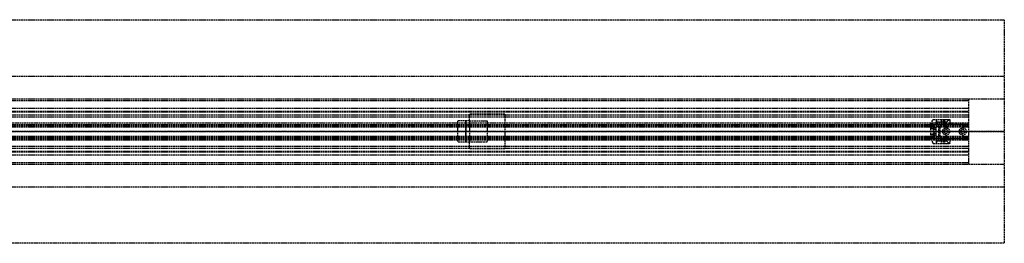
# Model space of a CAD drawing. Header units: millimetres. Extents: x 0 to 2080, y -94 to 94.
# Tile 13 of 13: x 1251 to 2080, y -94 to 94. Entities that reach past the tile are written whole.
import ezdxf

# ---------------------------------------------------------------- set-up
doc = ezdxf.new("R2010")
doc.units = ezdxf.units.MM
doc.header["$LTSCALE"] = 10
doc.linetypes.add('ALLCAD_Strich', pattern=[0.2, 0.15, -0.05])
doc.layers.add('BESCH_KONT_sich_schn_ansi_2d', color=40, linetype='Continuous')
doc.layers.add('BESCH_KONT_sich_schn_grun_2d', color=10, linetype='Continuous')

msp = doc.modelspace()

# ---------------------------------------------------------------- linework, layer by layer
at = {"layer": 'BESCH_KONT_sich_schn_ansi_2d', "linetype": 'ALLCAD_Strich'}
for p, q in [((0, 0, 2368), (2080, 0, 2368)), ((2080, 0, 2418), (0, 0, 2418)), ((2050, 0, 2361.5), (0, 0, 2361.5)), ((2050, 0, 2362), (0, 0, 2362)), ((0, 0, 2359), (2050, 0, 2359)), ((0, 0, 2359.5), (2050, 0, 2359.5)), ((0, 0, 2353), (2050, 0, 2353)), ((0, 0, 2324), (2050, 0, 2324)), ((2050, 0, 2325.5), (0, 0, 2325.5)), ((0, 0, 2352.5), (2050, 0, 2352.5)), ((0, 0, 2326.5), (2050, 0, 2326.5)), ((0, 0, 2322), (2050, 0, 2322)), ((0, 0, 2355), (2050, 0, 2355)), ((0, 0, 2350.5), (2050, 0, 2350.5)), ((0, 0, 2350), (2050, 0, 2350)), ((2080, 0), (980, 0)), ((1619.5, 0, 2365), (1619.5, 0, 2362)), ((1629.5, 0, 2365), (1619.5, 0, 2365)), ((1626.5, 0, 2359), (1626.5, 0, 2362)), ((1626.5, 0, 2362), (1626.5, 0, 2355)), ((1629.5, 0, 2355), (1629.5, 0, 2359)), ((1629.5, 0, 2359), (1629.5, 0, 2365)), ((1644.5, 0, 2359), (1644.5, 0, 2362)), ((1659.5, 0, 2359), (1659.5, 0, 2355)), ((2018, 0, 2332.59), (2018, 0, 2347.01)), ((2018, 0, 2347.5), (2018, 0, 2347.01)), ((2018, 0, 2332.59), (2018, 0, 2332.1)), ((2020, 0, 2336.2), (2018, 0, 2332.59)), ((2018, 0, 2332.1), (2020, 0, 2332.1)), ((2020, 0, 2347.5), (2018, 0, 2347.5)), ((2018, 0, 2347.01), (2020, 0, 2343.4)), ((2020, 0, 2329.38), (2018, 0, 2329.38)), ((2018, 0, 2331.8), (2020, 0, 2331.8)), ((2018, 0, 2329.38), (2018, 0, 2331.8)), ((2018, 0, 2332.1), (2018, 0, 2331.8)), ((2018, 0, 2332.53), (2020, 0, 2332.53)), ((2018, 0, 2346.5), (2020, 0, 2346.5)), ((2018, 0, 2329.1), (2018, 0, 2329.38)), ((2018, 0, 2329.1), (2020, 0, 2329.1)), ((2018, 0, 2347.5), (2018, 0, 2350.5)), ((2020, 0, 2336.5), (2021, 0, 2336.5)), ((2020, 0, 2330.5), (2021, 0, 2330.5)), ((2020, 0, 2349.5), (2021, 0, 2349.5)), ((2020, 0, 2343.5), (2021, 0, 2343.5)), ((2022.5, 0, 2350.3), (2020, 0, 2350.3)), ((2020, 0, 2329.3), (2022.5, 0, 2329.3)), ((2020, 0, 2332.1), (2020, 0, 2329.3)), ((2033.59, 0, 2336.2), (2020, 0, 2336.2)), ((2020, 0, 2348.54), (2020, 0, 2347.5)), ((2020, 0, 2347.5), (2020, 0, 2343.4)), ((2020, 0, 2336.2), (2020, 0, 2332.1)), ((2020, 0, 2343.4), (2020, 0, 2336.2)), ((2020, 0, 2343.4), (2033.59, 0, 2343.4)), ((2022.5, 0, 2331.55), (2020, 0, 2331.55)), ((2022.5, 0, 2335.05), (2020, 0, 2335.05)), ((2022.5, 0, 2344.55), (2020, 0, 2344.55)), ((2022.5, 0, 2348.05), (2020, 0, 2348.05)), ((2020, 0, 2350.5), (2020, 0, 2350.5)), ((2020, 0, 2350.5), (2020, 0, 2350.5)), ((2020, 0, 2350.49), (2020, 0, 2350.49)), ((2020, 0, 2350.5), (2020, 0, 2350.5)), ((2020, 0, 2350.5), (2020, 0, 2350.5)), ((2020, 0, 2350.49), (2020, 0, 2350.49)), ((2020, 0, 2350.5), (2020, 0, 2350.5)), ((2020, 0, 2350.5), (2020, 0, 2350.5)), ((2020, 0, 2350.5), (2020, 0, 2350.5)), ((2020, 0, 2348.54), (2020, 0, 2350.5)), ((2020, 0, 2329.3), (2020, 0, 2329.1)), ((2020, 0, 2350.5), (2020, 0, 2350.5)), ((2020, 0, 2350.49), (2020, 0, 2350.5)), ((2020, 0, 2350.49), (2020, 0, 2350.49)), ((2020, 0, 2350.5), (2020, 0, 2350.5)), ((2020, 0, 2350.49), (2020, 0, 2350.49)), ((2020, 0, 2350.49), (2020, 0, 2350.49)), ((2020, 0, 2350.49), (2020, 0, 2350.49)), ((2020, 0, 2350.5), (2020, 0, 2350.5)), ((2020.1, 0, 2352.5), (2020.1, 0, 2350.5)), ((2021, 0, 2330.5), (2021, 0, 2336.5)), ((2021, 0, 2343.5), (2021, 0, 2349.5)), ((2021.1, 0, 2350.5), (2021.1, 0, 2352.5)), ((2022.5, 0, 2334.2), (2031.39, 0, 2334.2)), ((2031.39, 0, 2345.4), (2022.5, 0, 2345.4)), ((2022.5, 0, 2329.3), (2022.5, 0, 2334.2)), ((2022.5, 0, 2345.4), (2022.5, 0, 2341.1)), ((2022.5, 0, 2338.5), (2022.5, 0, 2334.2)), ((2022.5, 0, 2345.4), (2022.5, 0, 2350.3)), ((2022.5, 0, 2338.5), (2022.5, 0, 2341.1)), ((2022.5, 0, 2342.1), (2024.5, 0, 2342.1)), ((2026.74, 0, 2338), (2023, 0, 2338)), ((2023, 0, 2341.6), (2026.74, 0, 2341.6)), ((2024.5, 0, 2342.1), (2024.5, 0, 2336.2)), ((2024.5, 0, 2336.2), (2026, 0, 2336.2)), ((2026, 0, 2343.4), (2026, 0, 2336.2)), ((2028.7, 0, 2338.88), (2027.2, 0, 2338.11)), ((2027.2, 0, 2341.49), (2028.7, 0, 2340.72)), ((2034, 0, 2348), (2028, 0, 2348)), ((2034, 0, 2347.5), (2028, 0, 2347.5)), ((2028, 0, 2347.5), (2028, 0, 2348)), ((2029.25, 0, 2349), (2028, 0, 2348)), ((2032.75, 0, 2349), (2029.25, 0, 2349)), ((2029.25, 0, 2349), (2029.25, 0, 2352.5)), ((2029.25, 0, 2352.5), (2029.25, 0, 2350.5)), ((2034, 0, 2338.04), (2029.71, 0, 2339.01)), ((2029.71, 0, 2340.59), (2034, 0, 2341.56)), ((2033.59, 0, 2343.4), (2031.39, 0, 2345.4)), ((2031.39, 0, 2334.2), (2033.59, 0, 2336.2)), ((2032.75, 0, 2349), (2034, 0, 2348)), ((2032.75, 0, 2349), (2032.75, 0, 2352.5)), ((2032.75, 0, 2352.5), (2032.75, 0, 2350.5)), ((2034, 0, 2343.02), (2033.59, 0, 2343.4)), ((2033.59, 0, 2336.2), (2034, 0, 2336.58)), ((2034, 0, 2347.5), (2034, 0, 2348)), ((2034, 0, 2343.02), (2034, 0, 2341.56)), ((2034, 0, 2338.04), (2034, 0, 2336.58)), ((2048, 0, 2348), (2042, 0, 2348)), ((2048, 0, 2347.5), (2042, 0, 2347.5)), ((2042, 0, 2347.5), (2042, 0, 2348)), ((2043.25, 0, 2349), (2042, 0, 2348)), ((2046.75, 0, 2349), (2043.25, 0, 2349)), ((2043.25, 0, 2349), (2043.25, 0, 2352.5)), ((2043.25, 0, 2352.5), (2043.25, 0, 2350.5)), ((2046.75, 0, 2349), (2048, 0, 2348)), ((2046.75, 0, 2349), (2046.75, 0, 2352.5)), ((2046.75, 0, 2352.5), (2046.75, 0, 2350.5)), ((2048, 0, 2347.5), (2048, 0, 2348)), ((2049, 0, 2352.5), (2049, 0, 2350.5)), ((2050, 0, 2353), (2050, 0, 2368)), ((2050, 0, 2353), (2050, 0, 2322)), ((2080, 0, 2368), (2080, 0, 2418)), ((2080, 0), (2080, 0, 2368))]:
    msp.add_line(p, q, dxfattribs=at)
at = {"layer": 'BESCH_KONT_sich_schn_ansi_2d', "linetype": 'ALLCAD_Strich', "extrusion": (0, 1, 0)}
for centre, radius, start, end in [((-2020, 2350.5), 2, 360, 90), ((-2023, 2338.5), 0.5, 270, 360), ((-2023, 2341.1), 0.5, 0, 90), ((-2026.74, 2339), 1, 242.73382, 270), ((-2026.74, 2340.6), 1, 90, 117.26618)]:
    msp.add_arc(centre, radius, start, end, dxfattribs=at)
at = {"layer": 'BESCH_KONT_sich_schn_ansi_2d', "linetype": 'ALLCAD_Strich', "extrusion": (0, -1, 0)}
for centre, start, end in [((2029.38, 2337.55), 77.26618, 117.26618), ((2029.38, 2342.05), 242.73382, 282.73382)]:
    msp.add_arc(centre, 1.5, start, end, dxfattribs=at)
at = {"layer": 'BESCH_KONT_sich_schn_grun_2d', "linetype": 'ALLCAD_Strich'}
for p, q in [((0, 94), (2080, 94)), ((2080, 94), (2080, -94)), ((0, 46.5), (2080, 46.5)), ((0, 27.5), (2080, 27.5)), ((0, 27.5), (2050, 27.5)), ((0, 26), (2050, 26)), ((2050, 26), (2050, 27.5)), ((2050, 19.5), (2050, 26)), ((0, 19.5), (2050, 19.5)), ((0, 17), (2050, 17)), ((2050, 17), (2050, 19.5)), ((2050, -17), (2050, 17)), ((0, 16.5), (2050, 16.5)), ((0, 14), (2050, 14)), ((0, 12.38), (2050, 12.38)), ((1619.5, 9), (1619.5, -9)), ((1629.5, 9), (1619.5, 9)), ((1626.5, -9), (1626.5, 9)), ((1626.5, 9), (1626.5, -9)), ((1629.5, 9), (1629.5, 14.5)), ((1659.5, 14.5), (1629.5, 14.5)), ((1629.5, 9), (1644.5, 9)), ((1629.5, 9), (1629.5, -9)), ((1644.5, 9), (1644.5, -9)), ((1659.5, 14.5), (1659.5, -14.5)), ((2018, 6.35), (2020, 10)), ((2020, 10), (2033.59, 10)), ((2022.5, 10), (2022.5, 7.98)), ((2023, 10), (2023, 5.5)), ((2026.74, 10), (2026.74, 5.5)), ((2027.2, 10), (2027.2, 5.5)), ((2028.7, 10), (2028.7, 5.5)), ((2029.71, 10), (2029.71, 5.5)), ((2031.39, 7.98), (2033.59, 10)), ((2033.59, 10), (2031.39, 7.98)), ((2033.59, 10), (2034, 10)), ((2034, 10), (2034, 5.5)), ((2050, 7), (0, 7)), ((0, 4.5), (2050, 4.5)), ((0, 4), (2050, 4)), ((0.02, 5.5), (2050, 5.5)), ((236, 6), (2050, 6)), ((2018, 5.85), (2018, 6.35)), ((2018, 5.85), (2020, 5.85)), ((2018, 4.8), (2018, 5.75)), ((2020, 5.75), (2018, 5.75)), ((2020, 5.44), (2018, 5.44)), ((2018, 4.8), (2020, 4.8)), ((2018, -4.8), (2018, 4.8)), ((2018, 2.89), (2020, 2.89)), ((2020, 2.2), (2018, 2.2)), ((2020, 5.85), (2020, 4.8)), ((2020, 4.8), (2020, -4.8)), ((2020.1, 4.8), (2020, 4.8)), ((2022.5, 3.02), (2020, 3.02)), ((2020, 3), (2021, 3)), ((2022.5, 1.75), (2020, 1.75)), ((2020, 0.02), (2020, 0.02)), ((2020, 0.01), (2020, 0.02)), ((2020, 0.01), (2020, 0.01)), ((2020, 0.01), (2020, 0.01)), ((2020, 0.01), (2020, 0)), ((2020, 0.01), (2020, 0.01)), ((2020, 0.01), (2020, 0.01)), ((2020, 0.01), (2020, 0.01)), ((2020, 0.01), (2020, 0.01)), ((2020, 0.01), (2020, 0.01)), ((2020, 0.01), (2020, 0.01)), ((2020, 0.01), (2020, 0.01)), ((2020, 0.01), (2020, 0.01)), ((2020, 0.01), (2020, 0.01)), ((2020, 0.01), (2020, 0.01)), ((2020, 0.01), (2020, 0.01)), ((2020, 0.01), (2020, 0.01)), ((2020, 0), (2020, 0)), ((2020, 0), (2020, 0)), ((2020, 0), (2020, 0)), ((2020, 0), (2020, 0)), ((2020, 0), (2020, 0)), ((2021, -3), (2021, 3)), ((2049, 5.75), (2021.1, 5.75)), ((2022.5, 3.02), (2022.5, 7.98)), ((2022.5, 7.98), (2031.39, 7.98)), ((2031.39, 7.98), (2022.5, 7.98)), ((2026, 4.25), (2022.5, 4.25)), ((2022.5, -3.02), (2022.5, 3.02)), ((2024.5, 4.25), (2024.5, -4.25)), ((2026, -4.25), (2026, 4.25)), ((2031.39, 5.5), (2031.39, 7.98)), ((0, -4), (2050, -4)), ((0, -4.5), (2050, -4.5)), ((0, -5.5), (2050, -5.5)), ((0, -7), (2050, -7)), ((236, -6), (2050, -6)), ((2018, -2.2), (2020, -2.2)), ((2020, -2.89), (2018, -2.89)), ((2018, -5.75), (2018, -4.8)), ((2020, -4.8), (2018, -4.8)), ((2018, -5.44), (2020, -5.44)), ((2018, -5.75), (2020, -5.75)), ((2018, -5.85), (2018, -6.35)), ((2020, -5.85), (2018, -5.85)), ((2018, -6.35), (2020, -10)), ((2020, 0), (2020, 0)), ((2020, 0), (2020, 0)), ((2020, 0), (2020, 0)), ((2020, 0), (2020, 0)), ((2020, 0), (2020, 0)), ((2020, 0), (2020, 0)), ((2020, 0), (2020, 0)), ((2020, 0), (2020, 0)), ((2020, 0), (2020, 0)), ((2022.5, -1.75), (2020, -1.75)), ((2020, -3), (2021, -3)), ((2022.5, -3.02), (2020, -3.02)), ((2020, -4.8), (2020, -5.85)), ((2020, -4.8), (2020.1, -4.8)), ((2021.1, -5.75), (2049, -5.75)), ((2022.5, -7.98), (2022.5, -3.02)), ((2022.5, -4.25), (2026, -4.25)), ((2022.5, -7.98), (2031.39, -7.98)), ((2031.39, -7.98), (2022.5, -7.98)), ((2022.5, -7.98), (2022.5, -10)), ((2023, -5.5), (2023, -10)), ((2026.74, -5.5), (2026.74, -10)), ((2027.2, -5.5), (2027.2, -10)), ((2028.7, -5.5), (2028.7, -10)), ((2029.71, -5.5), (2029.71, -10)), ((2031.39, -7.98), (2031.39, -5.5)), ((2033.59, -10), (2031.39, -7.98)), ((2031.39, -7.98), (2033.59, -10)), ((2034, -5.5), (2034, -10)), ((0, -12.38), (2050, -12.38)), ((0, -14), (2050, -14)), ((0, -16.5), (2050, -16.5)), ((1629.5, -9), (1619.5, -9)), ((1644.5, -9), (1629.5, -9)), ((1629.5, -14.5), (1629.5, -9)), ((1659.5, -14.5), (1629.5, -14.5)), ((2020, -10), (2033.59, -10)), ((2034, -10), (2033.59, -10)), ((0, -17), (2050, -17)), ((0, -19.5), (2050, -19.5)), ((2050, -19.5), (2050, -17)), ((2050, -26), (2050, -19.5)), ((0, -26), (2050, -26)), ((0, -27.5), (2050, -27.5)), ((0, -27.5), (2080, -27.5)), ((2050, -27.5), (2050, -26)), ((0, -46.5), (2080, -46.5)), ((2080, -94), (0, -94))]:
    msp.add_line(p, q, dxfattribs=at)
for centre, radius in [((2031, 0), 3), ((2031, 0), 1.75), ((2031, 0), 1.75), ((2045, 0), 3), ((2045, 0), 1.75), ((2045, 0), 1.75)]:
    msp.add_circle(centre, radius, dxfattribs=at)
for centre, start, end in [((2021.1, 4.75), 90, 177.13402), ((2049, 4.75), 0, 90), ((2021.1, -4.75), 182.86598, 270), ((2049, -4.75), 270, 0)]:
    msp.add_arc(centre, 1, start, end, dxfattribs=at)

doc.saveas('drawing.dxf')
